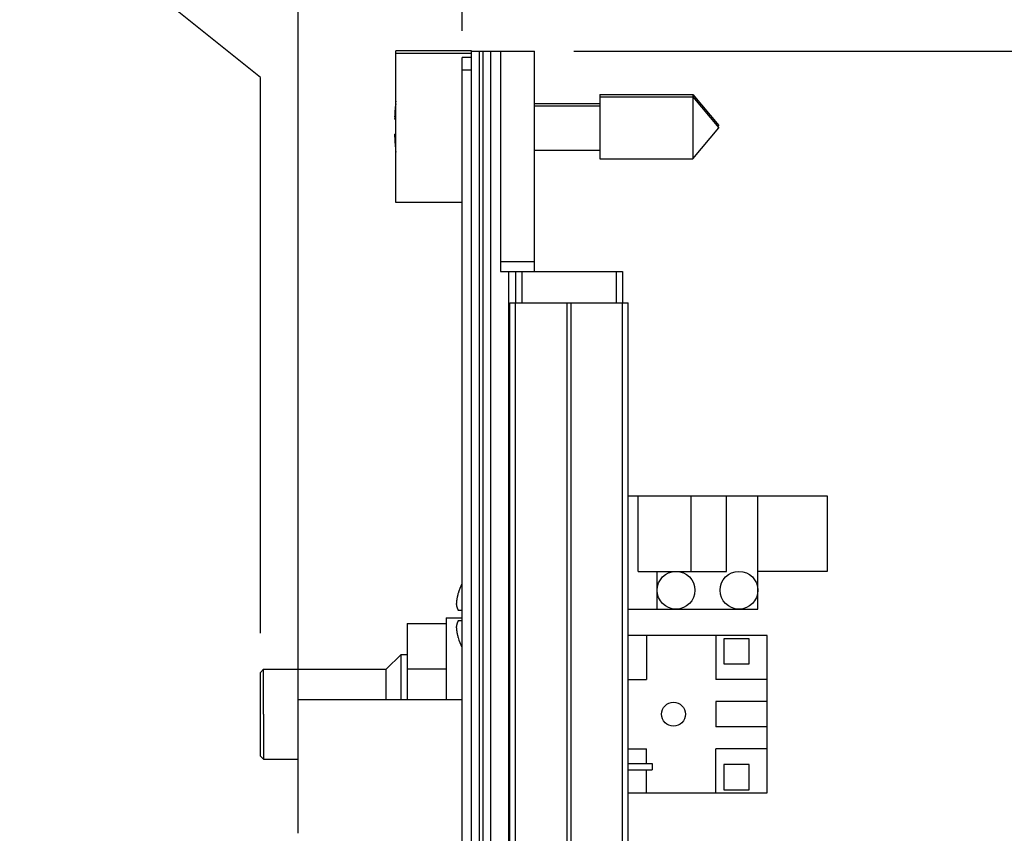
# Model space of a CAD drawing. Header units: inches. Extents: x 0.2 to 16.8, y 0.1 to 10.8.
# Tile 19 of 21: x 9.2 to 10.8, y 7 to 8.3. Entities that reach past the tile are written whole.
import ezdxf

# ---------------------------------------------------------------- set-up
doc = ezdxf.new("R2010")
doc.units = ezdxf.units.IN
doc.header["$LTSCALE"] = 0.935
doc.header["$MEASUREMENT"] = 0
doc.layers.get('0').update_dxf_attribs({"linetype": 'CONTINUOUS'})
doc.layers.add('DIMENSIONS', color=7, linetype='CONTINUOUS')
doc.styles.get("Standard").update_dxf_attribs({"font": 'txt', "width": 0.8})
doc.dimstyles.new('DIMSTYLE_1', dxfattribs={"dimtxt": 0.125, "dimasz": 0.18, "dimexe": 0.18, "dimexo": 0.0625, "dimgap": 0.09, "dimtad": 0, "dimtih": 1, "dimtoh": 1, "dimdec": 3, "dimzin": 4, "dimdsep": 46, "dimtxsty": 'STANDARD', "dimblk": '_FILLED', "dimblk1": '_FILLED', "dimblk2": '_FILLED', "dimcen": 0.09, "dimadec": 0, "dimazin": 0, "dimtp": 0.01, "dimtm": 0.01, "dimtfac": 1, "dimtdec": 3, "dimtofl": 0, "dimtmove": 0, "dimatfit": 3, "dimldrblk": '_FILLED', "dimfxl": 1, "dimtolj": 1, "dimtzin": 4, "dimarcsym": 0})
doc.dimstyles.new('DIMSTYLE_2', dxfattribs={"dimtxt": 0.125, "dimasz": 0.18, "dimexe": 0.18, "dimexo": 0.0625, "dimgap": 0.09, "dimtad": 0, "dimtih": 1, "dimtoh": 1, "dimdec": 3, "dimzin": 4, "dimdsep": 46, "dimtxsty": 'STANDARD', "dimblk": '_FILLED', "dimblk1": '_FILLED', "dimblk2": '_FILLED', "dimcen": 0.09, "dimadec": 0, "dimazin": 0, "dimtp": 0.01, "dimtm": 0.01, "dimtfac": 1, "dimtdec": 3, "dimtofl": 0, "dimtmove": 0, "dimatfit": 3, "dimldrblk": '_FILLED', "dimfxl": 1, "dimtolj": 1, "dimtzin": 4, "dimarcsym": 0})

# ---------------------------------------------------------------- blocks, each defined once
blk = doc.blocks.new('_FILLED')
at = {"color": 0, "linetype": 'BYBLOCK'}
blk.add_solid([(0, 0), (-1, 0.1736), (-1, -0.1736)], dxfattribs=at)
blk = doc.blocks.new('*D24')
at = {"layer": 'DIMENSIONS', "color": 2, "linetype": 'CONTINUOUS'}
for p, q in [((10.1067, 8.2492), (11.8202, 8.2492)), ((11.6952, 8.2492), (11.6952, 6.0254)), ((11.6952, 3.1842), (11.6952, 5.7754)), ((10.1047, 3.1842), (11.8202, 3.1842))]:
    blk.add_line(p, q, dxfattribs=at)
at = {"layer": 'DIMENSIONS', "color": 2, "linetype": 'CONTINUOUS', "xscale": 0.18, "yscale": 0.18, "zscale": 0.18}
for p, rotation in [((11.6952, 8.2492), 90), ((11.6952, 3.1842), 270)]:
    blk.add_blockref('_FILLED', p, dxfattribs=dict(at, rotation=rotation))
at = {"layer": 'DIMENSIONS', "color": 2, "linetype": 'CONTINUOUS', "width": 0.8}
for s, p in [('[', (11.6077, 5.8379)), (']', (12.3077, 5.8379)), ('5.065', (10.9827, 5.8379)), ('128.65', (11.7077, 5.8379))]:
    blk.add_text(s, height=0.125, dxfattribs=at).set_placement(p)
blk = doc.blocks.new('*D25')
at = {"layer": 'DIMENSIONS', "color": 2, "linetype": 'CONTINUOUS'}
for p, q in [((9.2994, 8.4561), (9.2994, 8.9372)), ((9.609, 8.2071), (9.2994, 8.4561)), ((9.609, 7.3247), (9.609, 8.2071))]:
    blk.add_line(p, q, dxfattribs=at)
at = {"layer": 'DIMENSIONS', "color": 2, "linetype": 'CONTINUOUS', "width": 0.8}
for s, p in [(']', (9.3619, 10.4247)), ('11.05', (9.3619, 9.9247)), ('[', (9.3619, 9.8247)), ('.435', (9.3619, 9.2997)), ('4X ', (9.3619, 8.9997))]:
    blk.add_text(s, height=0.125, rotation=90, dxfattribs=at).set_placement(p)
blk = doc.blocks.new('*D26')
at = {"layer": 'DIMENSIONS', "color": 2, "linetype": 'CONTINUOUS'}
for p, q in [((9.8284, 8.705), (9.8284, 8.9372)), ((9.9292, 8.6428), (9.8284, 8.705)), ((9.9292, 8.2817), (9.9292, 8.6428))]:
    blk.add_line(p, q, dxfattribs=at)
at = {"layer": 'DIMENSIONS', "color": 2, "linetype": 'CONTINUOUS', "width": 0.8}
for s, p in [(']', (9.8909, 10.0247)), ('2.92', (9.8909, 9.6247)), ('[', (9.8909, 9.5247)), ('.115', (9.8909, 8.9997))]:
    blk.add_text(s, height=0.125, rotation=90, dxfattribs=at).set_placement(p)
blk = doc.blocks.new('*D27')
at = {"layer": 'DIMENSIONS', "color": 2, "linetype": 'CONTINUOUS'}
blk.add_line((9.6692, 7.175), (9.6692, 8.9372), dxfattribs=at)
at = {"layer": 'DIMENSIONS', "color": 2, "linetype": 'CONTINUOUS', "width": 0.8}
for s, p in [(']', (9.7317, 10.3247)), ('9.53', (9.7317, 9.9247)), ('[', (9.7317, 9.8247)), ('.375', (9.7317, 9.2997)), ('6X ', (9.7317, 8.9997))]:
    blk.add_text(s, height=0.125, rotation=90, dxfattribs=at).set_placement(p)
blk = doc.blocks.new('*D28')
at = {"layer": 'DIMENSIONS', "color": 2, "linetype": 'CONTINUOUS'}
for p, q in [((9.8049, 4.12), (9.8049, 2.8789)), ((9.8049, 2.8789), (10.0301, 2.7116)), ((10.0301, 2.7116), (10.0301, 2.4237))]:
    blk.add_line(p, q, dxfattribs=at)
at = {"layer": 'DIMENSIONS', "color": 2, "linetype": 'CONTINUOUS', "width": 0.8}
for s, p in [(']', (10.0926, 2.2612)), ('6.08', (10.0926, 1.8612)), ('[', (10.0926, 1.7612)), ('.239', (10.0926, 1.2362)), ('2X ', (10.0926, 0.9362))]:
    blk.add_text(s, height=0.125, rotation=90, dxfattribs=at).set_placement(p)
blk = doc.blocks.new('*D29')
at = {"layer": 'DIMENSIONS', "color": 2, "linetype": 'CONTINUOUS'}
blk.add_line((9.7844, 4.3789), (9.7844, 2.4237), dxfattribs=at)
at = {"layer": 'DIMENSIONS', "color": 2, "linetype": 'CONTINUOUS', "width": 0.8}
for s, p in [(']', (9.8469, 2.2612)), ('6.6', (9.8469, 1.9612)), ('[', (9.8469, 1.8612)), ('.260', (9.8469, 1.3362))]:
    blk.add_text(s, height=0.125, rotation=90, dxfattribs=at).set_placement(p)
blk = doc.blocks.new('*D30')
at = {"layer": 'DIMENSIONS', "color": 2, "linetype": 'CONTINUOUS'}
blk.add_line((10.0442, 8.3117), (10.0442, 8.9372), dxfattribs=at)
at = {"layer": 'DIMENSIONS', "color": 2, "linetype": 'CONTINUOUS', "width": 0.8}
for s, p in [(']', (10.1067, 9.7247)), ('0', (10.1067, 9.6247)), ('[', (10.1067, 9.5247)), ('.000', (10.1067, 8.9997))]:
    blk.add_text(s, height=0.125, rotation=90, dxfattribs=at).set_placement(p)

msp = doc.modelspace()

# ---------------------------------------------------------------- linework, layer by layer
at = {"color": 7, "linetype": 'CONTINUOUS'}
for p, q in [((9.8242, 8.0087), (9.8242, 8.2497)), ((9.9442, 8.2497), (9.8242, 8.2497)), ((9.9442, 8.2457), (9.8242, 8.2457)), ((9.9442, 3.1842), (9.9442, 8.2497)), ((9.9442, 8.2492), (10.0442, 8.2492)), ((9.9562, 8.2492), (9.9562, 3.1862)), ((9.9622, 8.2492), (9.9622, 3.1862)), ((9.9742, 8.2492), (9.9742, 3.1862)), ((9.9902, 8.2492), (9.9902, 7.8992)), ((10.0442, 7.8992), (10.0442, 8.2492)), ((9.9292, 3.1962), (9.9292, 8.2392)), ((9.9442, 8.2392), (9.9292, 8.2392)), ((9.9442, 8.2192), (9.9292, 8.2192)), ((10.1479, 8.1804), (10.1479, 8.0779)), ((10.1479, 8.1804), (10.2959, 8.1804)), ((10.2959, 8.1804), (10.2959, 8.0779)), ((10.2959, 8.1804), (10.3372, 8.1312)), ((10.0442, 8.1662), (10.1479, 8.1662)), ((10.0442, 8.1622), (10.1479, 8.1622)), ((10.1479, 8.1764), (10.2959, 8.1764)), ((10.2959, 8.1764), (10.3372, 8.1272)), ((9.8223, 8.1449), (9.8221, 8.1449)), ((9.8242, 8.1409), (9.8221, 8.1409)), ((10.3355, 8.1292), (10.3372, 8.1312)), ((9.8221, 8.1174), (9.8242, 8.1174)), ((10.2959, 8.0779), (10.3372, 8.1272)), ((9.8221, 8.1134), (9.8242, 8.1134)), ((10.0442, 8.0921), (10.1479, 8.0921)), ((10.1479, 8.0779), (10.2959, 8.0779)), ((9.9292, 8.0087), (9.8242, 8.0087)), ((10.0442, 7.9147), (9.9902, 7.9147)), ((9.9902, 7.8992), (10.1842, 7.8992)), ((10.0033, 3.5362), (10.0033, 7.8992)), ((10.0142, 7.8992), (10.0142, 7.8492)), ((10.0242, 7.8992), (10.0242, 7.8492)), ((10.1742, 7.8992), (10.1742, 7.8492)), ((10.1842, 7.8992), (10.1842, 7.8492)), ((10.0052, 3.8492), (10.0052, 7.8492)), ((10.0052, 7.8492), (10.1932, 7.8492)), ((10.0141, 3.8492), (10.0141, 7.8492)), ((10.096, 3.8492), (10.096, 7.8492)), ((10.1023, 3.8492), (10.1023, 7.8492)), ((10.1842, 3.8492), (10.1842, 7.8492)), ((10.1932, 3.8492), (10.1932, 7.8492)), ((10.1932, 7.5427), (10.509, 7.5427)), ((10.209, 7.4227), (10.209, 7.5427)), ((10.2932, 7.4227), (10.2932, 7.5427)), ((10.349, 7.4227), (10.349, 7.5427)), ((10.399, 7.3627), (10.399, 7.5427)), ((10.509, 7.5427), (10.509, 7.4227)), ((10.209, 7.4227), (10.349, 7.4227)), ((10.239, 7.3627), (10.239, 7.4227)), ((10.509, 7.4227), (10.399, 7.4227)), ((9.9042, 7.3487), (9.9042, 7.2185)), ((9.9042, 7.3487), (9.9292, 7.3487)), ((9.923, 7.361), (9.9292, 7.361)), ((10.1932, 7.3627), (10.399, 7.3627)), ((9.8422, 7.3401), (9.8422, 7.2185)), ((9.8422, 7.3401), (9.9042, 7.3401)), ((9.9292, 7.344), (9.923, 7.344)), ((10.414, 7.3207), (10.1932, 7.3207)), ((10.222, 7.3207), (10.222, 7.2507)), ((10.332, 7.3207), (10.332, 7.2507)), ((10.414, 7.0707), (10.414, 7.3207)), ((10.345, 7.3157), (10.345, 7.2757)), ((10.385, 7.3157), (10.345, 7.3157)), ((10.385, 7.2757), (10.385, 7.3157)), ((9.809, 7.2672), (9.8325, 7.2907)), ((9.8325, 7.2907), (9.8422, 7.2907)), ((10.345, 7.2757), (10.385, 7.2757)), ((9.609, 7.2622), (9.614, 7.2672)), ((9.609, 7.1292), (9.609, 7.2622)), ((9.614, 7.2672), (9.809, 7.2672)), ((9.8422, 7.2679), (9.9042, 7.2679)), ((10.1932, 7.2507), (10.222, 7.2507)), ((10.414, 7.2507), (10.332, 7.2507)), ((9.6692, 7.0065), (9.6692, 7.2185)), ((9.9292, 7.2185), (9.6692, 7.2185)), ((10.332, 7.2157), (10.332, 7.1757)), ((10.414, 7.2157), (10.332, 7.2157)), ((10.414, 7.1757), (10.332, 7.1757)), ((10.1932, 7.1407), (10.222, 7.1407)), ((10.222, 7.1175), (10.222, 7.1407)), ((10.332, 7.0707), (10.332, 7.1407)), ((10.414, 7.1407), (10.332, 7.1407)), ((9.609, 7.1292), (9.614, 7.1242)), ((9.614, 7.1242), (9.6692, 7.1242)), ((10.1932, 7.1175), (10.2312, 7.1175)), ((10.2312, 7.1175), (10.2312, 7.1075)), ((10.345, 7.1157), (10.345, 7.0757)), ((10.385, 7.1157), (10.345, 7.1157)), ((10.385, 7.0757), (10.385, 7.1157)), ((10.1932, 7.1075), (10.2312, 7.1075)), ((10.222, 7.0707), (10.222, 7.1075)), ((10.1932, 7.0707), (10.414, 7.0707)), ((10.345, 7.0757), (10.385, 7.0757))]:
    msp.add_line(p, q, dxfattribs=at)
for centre, radius in [((10.269, 7.3927), 0.03), ((10.369, 7.3927), 0.03), ((10.265, 7.1957), 0.019)]:
    msp.add_circle(centre, radius, dxfattribs=at)
for centre, radius, start, end in [((10.1345, 8.1312), 0.3127, 172.9498, 177.4743), ((10.1345, 8.1272), 0.3127, 172.9501, 177.4743), ((10.1345, 8.1312), 0.3127, 182.5257, 183.2564), ((10.1345, 8.1272), 0.3127, 182.5257, 187.0499), ((10.0314, 7.3525), 0.114, 153.8476, 162.1171), ((10.0314, 7.3525), 0.114, 197.8829, 206.1524)]:
    msp.add_arc(centre, radius, start, end, dxfattribs=at)
for points, knots in [([(9.923, 7.3875), (9.9228, 7.387), (9.9226, 7.3861), (9.9223, 7.3848), (9.922, 7.3835), (9.9217, 7.3822), (9.9214, 7.381), (9.9212, 7.3798), (9.921, 7.3787), (9.9208, 7.3775), (9.9207, 7.3764), (9.9205, 7.3752), (9.9204, 7.3741), (9.9203, 7.373), (9.9202, 7.3718), (9.9201, 7.3711), (9.9201, 7.3707)], [0, 0, 0, 0, 0.085384, 0.166582, 0.244254, 0.319038, 0.391465, 0.462005, 0.531077, 0.599053, 0.66627, 0.733022, 0.799571, 0.866142, 0.932899, 1, 1, 1, 1]), ([(9.9201, 7.3707), (9.9201, 7.3705), (9.9202, 7.37), (9.9203, 7.3694), (9.9204, 7.3687), (9.9205, 7.3681), (9.9207, 7.3674), (9.9208, 7.3667), (9.921, 7.3661), (9.9212, 7.3654), (9.9215, 7.3647), (9.9217, 7.364), (9.922, 7.3633), (9.9223, 7.3626), (9.9226, 7.3618), (9.9228, 7.3613), (9.923, 7.361)], [0, 0, 0, 0, 0.06628, 0.132277, 0.198161, 0.264107, 0.330353, 0.397175, 0.464884, 0.533835, 0.604424, 0.6771, 0.752368, 0.830804, 0.913102, 1, 1, 1, 1]), ([(9.923, 7.344), (9.9228, 7.3437), (9.9226, 7.3432), (9.9223, 7.3424), (9.922, 7.3417), (9.9217, 7.341), (9.9214, 7.3403), (9.9212, 7.3396), (9.921, 7.3389), (9.9208, 7.3382), (9.9207, 7.3376), (9.9205, 7.3369), (9.9204, 7.3363), (9.9203, 7.3356), (9.9202, 7.335), (9.9201, 7.3345), (9.9201, 7.3343)], [0, 0, 0, 0, 0.088178, 0.171435, 0.25056, 0.326289, 0.399232, 0.469918, 0.538815, 0.606334, 0.67284, 0.738654, 0.804059, 0.869297, 0.934553, 1, 1, 1, 1]), ([(9.9201, 7.3343), (9.9201, 7.3339), (9.9202, 7.3331), (9.9203, 7.332), (9.9204, 7.3309), (9.9205, 7.3297), (9.9207, 7.3286), (9.9208, 7.3274), (9.921, 7.3263), (9.9212, 7.3251), (9.9215, 7.3239), (9.9217, 7.3227), (9.922, 7.3215), (9.9223, 7.3202), (9.9226, 7.3189), (9.9228, 7.318), (9.923, 7.3175)], [0, 0, 0, 0, 0.067953, 0.135466, 0.202689, 0.269782, 0.336962, 0.404484, 0.472638, 0.541747, 0.612173, 0.684317, 0.758627, 0.835608, 0.915859, 1, 1, 1, 1]), ([(9.8325, 7.2185), (9.8325, 7.2196), (9.8325, 7.2219), (9.8325, 7.2254), (9.8325, 7.2289), (9.8325, 7.2324), (9.8325, 7.2359), (9.8325, 7.2393), (9.8325, 7.2426), (9.8325, 7.2458), (9.8325, 7.249), (9.8325, 7.2521), (9.8325, 7.2551), (9.8325, 7.258), (9.8325, 7.2608), (9.8325, 7.2635), (9.8325, 7.266), (9.8325, 7.2685), (9.8325, 7.2709), (9.8325, 7.2731), (9.8325, 7.2753), (9.8325, 7.2772), (9.8325, 7.2791), (9.8325, 7.2809), (9.8325, 7.2825), (9.8325, 7.2839), (9.8325, 7.2852), (9.8325, 7.2864), (9.8325, 7.2875), (9.8325, 7.2884), (9.8325, 7.2891), (9.8325, 7.2897), (9.8325, 7.2902), (9.8325, 7.2905), (9.8325, 7.2906), (9.8325, 7.2907), (9.8325, 7.2907), (9.8325, 7.2907)], [0, 0, 0, 0, 0.045552, 0.095494, 0.144786, 0.193351, 0.241115, 0.288002, 0.333935, 0.378844, 0.422658, 0.465309, 0.506727, 0.546848, 0.58561, 0.62295, 0.658809, 0.693132, 0.725865, 0.756954, 0.786352, 0.814011, 0.83989, 0.863946, 0.886141, 0.906441, 0.924814, 0.94123, 0.955664, 0.968093, 0.978497, 0.98686, 0.993169, 0.997414, 0.999588, 0.999687, 1, 1, 1, 1]), ([(9.614, 7.2367), (9.614, 7.2372), (9.614, 7.2385), (9.614, 7.2406), (9.614, 7.2429), (9.614, 7.2452), (9.614, 7.2473), (9.614, 7.2494), (9.614, 7.2513), (9.614, 7.2532), (9.614, 7.2549), (9.614, 7.2566), (9.614, 7.2581), (9.614, 7.2595), (9.614, 7.2608), (9.614, 7.262), (9.614, 7.2631), (9.614, 7.264), (9.614, 7.2649), (9.614, 7.2656), (9.614, 7.2662), (9.614, 7.2666), (9.614, 7.2669), (9.614, 7.2671), (9.614, 7.2672), (9.614, 7.2672)], [0, 0, 0, 0, 0.049715, 0.128451, 0.204532, 0.277823, 0.348193, 0.415511, 0.479657, 0.540517, 0.597983, 0.651945, 0.702311, 0.74899, 0.791897, 0.830953, 0.866089, 0.897244, 0.924358, 0.947383, 0.96628, 0.981013, 0.991555, 0.997888, 1, 1, 1, 1]), ([(9.809, 7.2185), (9.809, 7.2188), (9.809, 7.2201), (9.809, 7.2224), (9.809, 7.2252), (9.809, 7.2279), (9.809, 7.2306), (9.809, 7.2332), (9.809, 7.2357), (9.809, 7.2382), (9.809, 7.2406), (9.809, 7.2429), (9.809, 7.2452), (9.809, 7.2473), (9.809, 7.2494), (9.809, 7.2513), (9.809, 7.2532), (9.809, 7.2549), (9.809, 7.2566), (9.809, 7.2581), (9.809, 7.2595), (9.809, 7.2608), (9.809, 7.262), (9.809, 7.2631), (9.809, 7.264), (9.809, 7.2649), (9.809, 7.2656), (9.809, 7.2662), (9.809, 7.2666), (9.809, 7.2669), (9.809, 7.2671), (9.809, 7.2672), (9.809, 7.2672)], [0, 0, 0, 0, 0.021266, 0.079558, 0.136863, 0.193081, 0.248109, 0.301844, 0.354193, 0.405063, 0.454359, 0.501992, 0.547878, 0.591935, 0.634082, 0.674242, 0.712345, 0.748323, 0.782107, 0.813639, 0.842864, 0.869726, 0.894177, 0.916174, 0.935678, 0.952652, 0.967066, 0.978895, 0.988118, 0.994716, 0.998679, 1, 1, 1, 1]), ([(9.614, 7.1957), (9.614, 7.1967), (9.614, 7.1988), (9.614, 7.2018), (9.614, 7.2048), (9.614, 7.2078), (9.614, 7.2108), (9.614, 7.2137), (9.614, 7.2166), (9.614, 7.2195), (9.614, 7.2224), (9.614, 7.2252), (9.614, 7.2279), (9.614, 7.2306), (9.614, 7.2332), (9.614, 7.2352), (9.614, 7.2364), (9.614, 7.2367)], [0, 0, 0, 0, 0.074015, 0.147893, 0.221505, 0.294722, 0.367405, 0.439424, 0.510653, 0.580965, 0.650226, 0.718314, 0.785111, 0.850494, 0.914341, 0.97654, 1, 1, 1, 1]), ([(9.614, 7.1957), (9.614, 7.1947), (9.614, 7.1927), (9.614, 7.1897), (9.614, 7.1866), (9.614, 7.1836), (9.614, 7.1807), (9.614, 7.1777), (9.614, 7.1748), (9.614, 7.1719), (9.614, 7.1691), (9.614, 7.1663), (9.614, 7.1635), (9.614, 7.1609), (9.614, 7.1583), (9.614, 7.1562), (9.614, 7.155), (9.614, 7.1547)], [0, 0, 0, 0, 0.074015, 0.147893, 0.221505, 0.294722, 0.367405, 0.439424, 0.510653, 0.580965, 0.650226, 0.718314, 0.785111, 0.850494, 0.914341, 0.97654, 1, 1, 1, 1]), ([(9.614, 7.1547), (9.614, 7.1542), (9.614, 7.1529), (9.614, 7.1508), (9.614, 7.1485), (9.614, 7.1463), (9.614, 7.1441), (9.614, 7.1421), (9.614, 7.1401), (9.614, 7.1383), (9.614, 7.1365), (9.614, 7.1349), (9.614, 7.1333), (9.614, 7.1319), (9.614, 7.1306), (9.614, 7.1294), (9.614, 7.1283), (9.614, 7.1274), (9.614, 7.1266), (9.614, 7.1259), (9.614, 7.1253), (9.614, 7.1248), (9.614, 7.1245), (9.614, 7.1244), (9.614, 7.1242), (9.614, 7.1242)], [0, 0, 0, 0, 0.049715, 0.128451, 0.204532, 0.277823, 0.348193, 0.415511, 0.479657, 0.540517, 0.597983, 0.651945, 0.702311, 0.74899, 0.791897, 0.830953, 0.866089, 0.897244, 0.924358, 0.947383, 0.96628, 0.981013, 0.991555, 0.997888, 1, 1, 1, 1])]:
    msp.add_open_spline(points, degree=3, knots=knots, dxfattribs=at)

# ---------------------------------------------------------------- dimensions: what is measured, and where the dimension line sits
at = {"layer": 'DIMENSIONS', "color": 2, "linetype": 'CONTINUOUS'}
for feature_location, offset, dtype, origin, text, picture, middle in [((9.60902, 7.32472), (-0.30962, 1.61244), 0, (10.04415, 8.24915), '4X <>', '*D25', (9.2994, 9.76215)), ((9.6692, 7.175), (0, 1.7622), 1, (10.0442, 8.2492), '6X <>', '*D27', (9.6692, 9.7122)), ((9.8049, 4.12), (0.2252, -1.6962), 0, (10.0442, 7.9147), '2X <>', '*D28', (10.0301, 1.6487))]:
    dim = msp.add_ordinate_dim(feature_location=feature_location, offset=offset, dtype=dtype, origin=origin, text=text, dimstyle='DIMSTYLE_1', dxfattribs=at)
    dim.commit()
    dim.dimension.update_dxf_attribs({"geometry": picture, "text_midpoint": middle})
for feature_location, offset, dtype, origin, picture, middle in [((9.929150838, 8.2816519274), (-0.1007070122, 0.6555), 0, (10.044150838, 8.2491519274), '*D26', (9.8284438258, 9.5621519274)), ((10.044150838, 8.3116519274), (0, 0.6255), 1, (10.044150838, 8.2491519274), '*D30', (10.044150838, 9.4121519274)), ((9.7844, 4.3789), (0, -1.9552), 1, (10.0442, 7.9147), '*D29', (9.7844, 1.8487))]:
    dim = msp.add_ordinate_dim(feature_location=feature_location, offset=offset, dtype=dtype, origin=origin, dimstyle='DIMSTYLE_1', dxfattribs=at)
    dim.commit()
    dim.dimension.update_dxf_attribs({"geometry": picture, "text_midpoint": middle})
dim = msp.add_linear_dim(base=(11.6952, 8.2492), p1=(10.1047, 3.1842), p2=(10.1067, 8.2492), angle=90, dimstyle='DIMSTYLE_2', dxfattribs=at)
dim.commit()
dim.dimension.update_dxf_attribs({"geometry": '*D24', "text_midpoint": (11.6952, 5.9004), "dimtype": 160})

doc.saveas('drawing.dxf')
